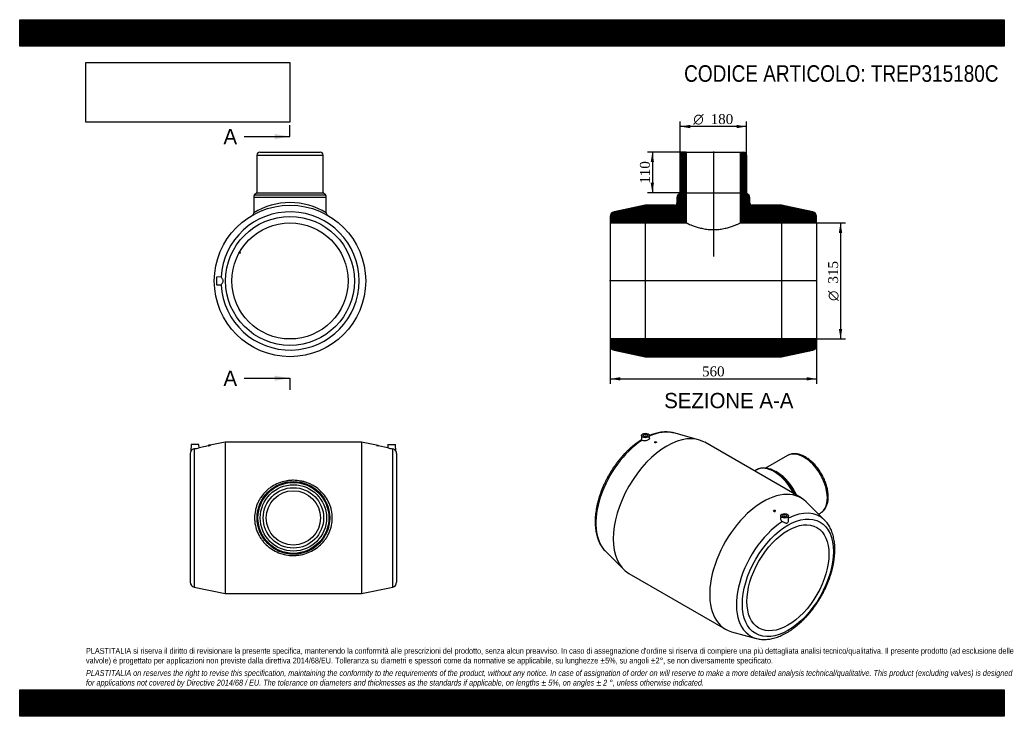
# Model space of a CAD drawing. Header units: millimetres. Extents: x 0 to 2673, y 0 to 1890.
import ezdxf
from ezdxf.enums import TextEntityAlignment as Align
from ezdxf.lldxf.tags import DXFTag

# ---------------------------------------------------------------- set-up
doc = ezdxf.new("R2010")
doc.units = ezdxf.units.MM
doc.header["$LTSCALE"] = 9
for name, color, linetype in [('Default', 7, 'Continuous'), ('DV4_Default', 7, 'Continuous'), ('TREP315180C', 7, 'Continuous')]:
    doc.layers.add(name, color=color, linetype=linetype)
doc.styles.add('SEACAD_Solid_Edge_ANSI', font='seans.ttf')
doc.styles.add('SEACAD_Solid_Edge_ANSI1_Symbols', font='semeca1.ttf')
doc.styles.add('SEACAD_Times_New_Roman', font='times.ttf')
tags = doc.linetypes.add('CENTER2', pattern=[28.575, 19.05, -3.175, 3.175, -3.175]).pattern_tags.tags
tags[10:11] = [DXFTag(74, 4), DXFTag(75, 0), DXFTag(340, '0'), DXFTag(46, 0.0), DXFTag(50, 0.0), DXFTag(44, 0.0), DXFTag(45, 0.0)]
tags[8:9] = [DXFTag(74, 4), DXFTag(75, 0), DXFTag(340, '0'), DXFTag(46, 0.0), DXFTag(50, 0.0), DXFTag(44, 0.0), DXFTag(45, 0.0)]
tags[6:7] = [DXFTag(74, 4), DXFTag(75, 0), DXFTag(340, '0'), DXFTag(46, 0.0), DXFTag(50, 0.0), DXFTag(44, 0.0), DXFTag(45, 0.0)]
tags[4:5] = [DXFTag(74, 4), DXFTag(75, 0), DXFTag(340, '0'), DXFTag(46, 0.0), DXFTag(50, 0.0), DXFTag(44, 0.0), DXFTag(45, 0.0)]
tags = doc.linetypes.add('HIDDEN2', pattern=[4.7625, 3.175, -1.5875]).pattern_tags.tags
tags[6:7] = [DXFTag(74, 4), DXFTag(75, 0), DXFTag(340, '0'), DXFTag(46, 0.0), DXFTag(50, 0.0), DXFTag(44, 0.0), DXFTag(45, 0.0)]
tags[4:5] = [DXFTag(74, 4), DXFTag(75, 0), DXFTag(340, '0'), DXFTag(46, 0.0), DXFTag(50, 0.0), DXFTag(44, 0.0), DXFTag(45, 0.0)]
doc.dimstyles.new('ANSImm', dxfattribs={"dimtxt": 27, "dimasz": 27, "dimexe": 13.5, "dimexo": 0, "dimgap": 6.75, "dimtad": 1, "dimdsep": 46, "dimtxsty": 'SEACAD_Times_New_Roman', "dimblk1": '_SE_FILLED', "dimblk2": '_SE_FILLED', "dimsah": 1, "dimcen": 13.5, "dimazin": 0, "dimtfac": 0.85, "dimtdec": 3, "dimtofl": 0, "dimtmove": 0, "dimatfit": 3, "dimfxl": 1, "dimarcsym": 0})
picture_1 = doc.add_image_def('image1.jpg', size_in_pixel=(4302, 1260))

# ---------------------------------------------------------------- blocks, each defined once
blk = doc.blocks.new('SE')
at = {"layer": 'TREP315180C', "color": 7, "linetype": 'Continuous'}
for p, q in [((465.6, 737.8), (464.9, 719.8)), ((486.6, 737.8), (465.6, 737.8)), ((473.4, 725.5), (473.4, 350.8)), ((486.9, 728.6), (486.6, 737.8)), ((512.6, 734.1), (486.8, 728.6)), ((517.6, 735.3), (512.6, 735.3)), ((512.6, 735.3), (512.6, 734.1)), ((558.1, 743.8), (517.5, 735.2)), ((517.6, 735.2), (517.6, 735.3)), ((558.1, 743.8), (558.1, 332.8)), ((928.1, 743.8), (558.1, 743.8)), ((928.1, 743.8), (928.1, 332.8)), ((968.6, 735.2), (928.1, 743.8)), ((968.6, 735.3), (973.6, 735.3)), ((968.6, 735.3), (968.6, 735.2)), ((999.4, 728.6), (973.5, 734.1)), ((973.6, 734.1), (973.6, 735.3)), ((999.6, 737.8), (999.2, 728.6)), ((999.6, 737.8), (1020.6, 737.8)), ((1012.8, 350.8), (1012.8, 725.5)), ((1021.2, 719.8), (1020.6, 737.8)), ((463.1, 713.1), (463.1, 363.5)), ((1023.1, 713.1), (1023.1, 363.5)), ((473.4, 350.8), (558.1, 332.8)), ((928.1, 332.8), (1012.8, 350.8)), ((558.1, 332.8), (928.1, 332.8))]:
    blk.add_line(p, q, dxfattribs=at)
for radius in [98.5, 96.2, 90, 82, 73.6]:
    blk.add_circle((743.1, 538.3), radius, dxfattribs=at)
for centre, radius, start, end in [((475.7, 712.9), 12.8, 100.6608, 147.463), ((433, 927.7), 206.2, 281.2756, 285.135), ((1014.7, 939.8), 209.8, 257.3046, 258.7006), ((1053.1, 927.7), 206.2, 254.865, 258.7244), ((1010.4, 712.9), 12.8, 32.537, 79.3392), ((476.1, 713.1), 13, 148.7319, 180), ((1010.1, 713.1), 13, 0, 31.2679), ((476.1, 363.5), 13, 180, 258.0026), ((1010.1, 363.5), 13, 281.9974, 0)]:
    blk.add_arc(centre, radius, start, end, dxfattribs=at)
for points, knots in [([(512.6, 734.1), (512.6, 734.1), (512.6, 734.1), (512.6, 734.1), (512.8, 734.2), (513.8, 734.3), (514.4, 734.5), (515.7, 734.8), (516.4, 734.9), (517.3, 735.1), (517.6, 735.2), (517.6, 735.2)], [0.124246, 0.124246, 0.124246, 0.124246, 0.125, 0.125, 0.25, 0.25, 0.375, 0.375, 0.5, 0.5, 0.6244446, 0.6244446, 0.6244446, 0.6244446]), ([(637.6, 538.3), (637.6, 545.2), (638.3, 552.1), (640.5, 562.3), (641.4, 565.6), (643.5, 572.1), (644.7, 575.3), (647.4, 581.5), (648.9, 584.5), (652.3, 590.4), (654.1, 593.2), (659.9, 601.5), (664.3, 606.5), (671.6, 613.4), (674.2, 615.6), (679.4, 619.7), (682.2, 621.6), (690.6, 627), (696.6, 630.1), (709.2, 635.1), (715.8, 637), (725.8, 639), (729.2, 639.5), (736.1, 640.1), (739.5, 640.3), (749.9, 640.3), (756.8, 639.6), (766.9, 637.7), (770.2, 636.9), (776.8, 635), (780.1, 633.9), (786.3, 631.4), (789.4, 630), (795.4, 626.9), (798.4, 625.2), (806.9, 619.8), (812.1, 615.7), (821.8, 606.5), (826.3, 601.4), (834, 590.4), (837.3, 584.6), (841.4, 575.3), (842.7, 572.1), (844.8, 565.6), (845.7, 562.3), (847.8, 552.2), (848.6, 545.4), (848.6, 531.5), (847.8, 524.5), (845, 511.1), (842.9, 504.6), (838.8, 495.2), (837.2, 492.2), (833.9, 486.3), (832.1, 483.5), (828.2, 478), (826.2, 475.4), (821.8, 470.3), (819.5, 467.8), (812.2, 460.9), (806.9, 456.8), (795.7, 449.6), (789.6, 446.5), (777, 441.5), (770.5, 439.5), (760.4, 437.6), (757, 437.1), (750.1, 436.4), (746.6, 436.2), (736.3, 436.2), (729.5, 436.9), (715.8, 439.5), (709.3, 441.4), (696.7, 446.4), (690.6, 449.5), (679.3, 456.7), (674, 460.8), (666.7, 467.8), (664.4, 470.2), (660, 475.3), (658, 477.9), (654.1, 483.3), (652.3, 486.2), (648.9, 492), (647.4, 495.1), (643.3, 504.5), (641.2, 510.9), (639, 521), (638.5, 524.4), (637.8, 531.3), (637.6, 534.8), (637.6, 538.3)], [0, 0, 0, 0, 0.03125, 0.03125, 0.046875, 0.046875, 0.0625, 0.0625, 0.078125, 0.078125, 0.09375, 0.09375, 0.125, 0.125, 0.140625, 0.140625, 0.15625, 0.15625, 0.1875, 0.1875, 0.21875, 0.21875, 0.234375, 0.234375, 0.25, 0.25, 0.28125, 0.28125, 0.296875, 0.296875, 0.3125, 0.3125, 0.328125, 0.328125, 0.34375, 0.34375, 0.375, 0.375, 0.40625, 0.40625, 0.4375, 0.4375, 0.453125, 0.453125, 0.46875, 0.46875, 0.5, 0.5, 0.53125, 0.53125, 0.5625, 0.5625, 0.578125, 0.578125, 0.59375, 0.59375, 0.609375, 0.609375, 0.625, 0.625, 0.65625, 0.65625, 0.6875, 0.6875, 0.71875, 0.71875, 0.734375, 0.734375, 0.75, 0.75, 0.78125, 0.78125, 0.8125, 0.8125, 0.84375, 0.84375, 0.875, 0.875, 0.890625, 0.890625, 0.90625, 0.90625, 0.921875, 0.921875, 0.9375, 0.9375, 0.96875, 0.96875, 0.984375, 0.984375, 1, 1, 1, 1])]:
    blk.add_open_spline(points, degree=3, knots=knots, dxfattribs=at)
blk = doc.blocks.new('SE1')
at = {"layer": 'TREP315180C', "color": 7, "linetype": 'Continuous'}
for p, q in [((1688.3, 762), (1687.8, 750.1)), ((1696.8, 759.3), (1696.8, 758.8)), ((1700.8, 758.8), (1700.8, 759.3)), ((1709.7, 753.9), (1709.3, 762)), ((1843, 750.4), (1775.5, 768.8)), ((1723.9, 743.9), (1723.9, 743.1)), ((1728.9, 743.7), (1728.9, 743.9)), ((2121.2, 592.4), (1859.6, 743.5)), ((2084.1, 707.3), (2025, 673.3)), ((1999.4, 668.2), (1994.6, 665.5)), ((2057, 661.2), (2052.6, 663.8)), ((2185.1, 532.3), (2135.5, 581.5)), ((2046.3, 557.8), (2046.3, 557.5)), ((2051.3, 556.9), (2051.3, 557.8)), ((2065.9, 544), (2065.6, 535.9)), ((2074.4, 541.3), (2074.4, 540.8)), ((2078.4, 540.8), (2078.4, 541.3)), ((2087.4, 532.3), (2086.9, 544)), ((2168.8, 548.4), (2174.1, 551.5)), ((1590.1, 447.7), (1639.8, 398.5)), ((1654.1, 387.5), (1915.7, 236.5)), ((1932.3, 229.6), (1999.7, 211.2))]:
    blk.add_line(p, q, dxfattribs=at)
for centre, major_axis, start_param, end_param in [((1756.8, 565.5), (-102.7, -178), 3.141593, 6.283185), ((1696.9, 600.1), (-93.7, -162.4), 3.983502, 6.132347), ((1698.8, 759.3), (-2, 0), 2.647628, 6.283185), ((1698.8, 759.3), (-2, 0), 0, 0.493965), ((1696.9, 600.1), (-93.7, -162.4), 3.296942, 3.832522), ((1696.9, 600.1), (-93.7, -162.4), 3.292431, 3.296942), ((2129.1, 629.4), (-45, 77.9), 3.141593, 6.283185), ((2048.6, 582.9), (-49.3, 85.3), 4.620097, 6.283185), ((2052.6, 585.3), (-48.1, 83.3), 5.312352, 5.609397), ((2057, 587.8), (-45, 77.9), 4.531077, 5.497787), ((2052.6, 585.3), (-48.1, 83.3), 4.56509, 5.312352), ((2018.4, 414.5), (-102.7, -178), 2.990755, 6.283185), ((2076.4, 541.3), (2, 0), 0, 3.635557), ((2076.4, 541.3), (2, 0), 5.789221, 6.283185), ((2078.3, 379.9), (-93.7, -162.4), 2.992469, 3.860155), ((2078.3, 379.9), (-93.7, -162.4), 3.983502, 6.434023), ((2078.3, 379.9), (-93.7, -162.4), -3.292431, -3.290716), ((2018.4, 414.5), (-102.7, -178), 0, 0.150838), ((2078.3, 379.9), (-93.7, -162.4), 0.150838, 0.153933)]:
    blk.add_ellipse(centre, major_axis=major_axis, ratio=0.57735, start_param=start_param, end_param=end_param, dxfattribs=at)
for centre, major_axis in [((1698.8, 761.9), (-10.5, 0)), ((1698.8, 761.9), (-5.75, 0)), ((1726.4, 743.9), (-2.5, 0)), ((2085.6, 375.7), (-87.4, -151.4)), ((2085.6, 375.7), (-78.7, -136.4)), ((2048.8, 557.8), (2.5, 0)), ((2076.4, 543.9), (10.5, 0)), ((2076.4, 543.9), (5.75, 0))]:
    blk.add_ellipse(centre, major_axis=major_axis, ratio=0.57735, dxfattribs=at)
for points, knots in [([(1687.8, 750.3), (1685.6, 748.8), (1681.5, 746.2), (1674.6, 741.4), (1667.8, 736.2), (1661, 730.6), (1654.3, 724.7), (1647.8, 718.4), (1641.4, 711.8), (1635.1, 704.9), (1629.1, 697.8), (1623.2, 690.4), (1617.5, 682.7), (1612, 674.9), (1606.7, 666.8), (1601.7, 658.6), (1596.9, 650.2), (1592.4, 641.7), (1588.2, 633.1), (1584.2, 624.4), (1580.5, 615.6), (1577.2, 606.8), (1574.2, 597.9), (1571.5, 589.1), (1569.1, 580.3), (1567, 571.5), (1565.4, 562.8), (1564, 554.1), (1563, 545.6), (1562.4, 537.2), (1562.2, 528.9), (1562.3, 520.9), (1562.8, 513), (1563.7, 505.3), (1564.9, 497.8), (1566.6, 490.7), (1568.6, 483.8), (1571, 477.2), (1573.7, 471), (1576.8, 465.1), (1580.2, 459.5), (1584, 454.5), (1587.4, 450.4), (1589.5, 448.4), (1590.2, 447.7)], [0.0011596, 0.0011596, 0.0011596, 0.0011596, 0.0228881, 0.0471735, 0.0714441, 0.0956965, 0.1199291, 0.1441416, 0.1683347, 0.1925097, 0.2166685, 0.2408132, 0.2649463, 0.2890701, 0.3131874, 0.3373007, 0.3614129, 0.3855264, 0.4096432, 0.4337662, 0.457898, 0.4820414, 0.506199, 0.5303735, 0.5545673, 0.5787827, 0.6030216, 0.6272853, 0.6515745, 0.6758886, 0.7002258, 0.7245819, 0.7489504, 0.7733183, 0.797669, 0.8219824, 0.8462339, 0.8703949, 0.8944348, 0.9183239, 0.942037, 0.9655575, 0.9888807, 1, 1, 1, 1]), ([(1709.7, 753.9), (1709.7, 753.7), (1709.7, 753.5), (1709.5, 753), (1709.4, 752.6), (1708.6, 751.5), (1707.7, 750.7), (1705.3, 749.3), (1703.8, 748.7), (1700.7, 747.8), (1699, 747.5), (1694.1, 747), (1691.1, 747.5), (1689.4, 748.6)], [0.280382, 0.280382, 0.280382, 0.280382, 0.3125, 0.3125, 0.375, 0.375, 0.5, 0.5, 0.625, 0.625, 0.75, 0.75, 1, 1, 1, 1]), ([(1774.9, 768.9), (1773.8, 769.2), (1771.1, 769.9), (1765.9, 770.8), (1759.7, 771.4), (1753.3, 771.6), (1746.8, 771.3), (1740.1, 770.6), (1733.3, 769.3), (1726.4, 767.7), (1719.5, 765.5), (1713.7, 763.4), (1710.4, 762), (1709.3, 761.5)], [0, 0, 0, 0, 0.0422324, 0.1247108, 0.2077362, 0.2913918, 0.3757137, 0.460692, 0.5462771, 0.6323903, 0.7189359, 0.8058137, 0.8443994, 0.8443994, 0.8443994, 0.8443994]), ([(1728.9, 743.7), (1728.9, 743.4), (1728.6, 743.1), (1727.7, 742.5), (1727, 742.3), (1725.7, 742.2), (1725.1, 742.2), (1724.2, 742.5), (1723.9, 742.8), (1723.9, 743.1)], [0.5, 0.5, 0.5, 0.5, 0.625, 0.625, 0.75, 0.75, 0.875, 0.875, 1, 1, 1, 1]), ([(2195.1, 595.9), (2195.1, 597), (2195, 599.8), (2194.7, 604.8), (2194, 610.7), (2192.8, 616.8), (2191.4, 622.9), (2189.6, 629), (2187.4, 635.2), (2185, 641.3), (2182.3, 647.3), (2179.2, 653.2), (2175.9, 659), (2172.4, 664.7), (2168.6, 670.2), (2164.6, 675.4), (2160.4, 680.4), (2156.1, 685.1), (2151.5, 689.5), (2146.9, 693.6), (2142.1, 697.4), (2137.3, 700.8), (2132.4, 703.8), (2127.4, 706.3), (2122.4, 708.5), (2117.5, 710.2), (2112.6, 711.4), (2107.7, 712.1), (2103, 712.3), (2098.4, 712.1), (2094.1, 711.3), (2089.9, 710.1), (2086.5, 708.7), (2084.8, 707.7), (2084.2, 707.3)], [0, 0, 0, 0, 0.017343, 0.049907, 0.082438, 0.11493, 0.147377, 0.179778, 0.212138, 0.244463, 0.276762, 0.309043, 0.341317, 0.373593, 0.405878, 0.438183, 0.470516, 0.502889, 0.535311, 0.567789, 0.600331, 0.632939, 0.665611, 0.698332, 0.731073, 0.763772, 0.796352, 0.828716, 0.860759, 0.89239, 0.92356, 0.95428, 0.984623, 1, 1, 1, 1]), ([(2044.8, 667.7), (2043.6, 668.3), (2041, 669.4), (2036.4, 671), (2031.3, 672.4), (2026.3, 673.2), (2021.3, 673.6), (2016.5, 673.5), (2011.9, 672.9), (2007.5, 671.8), (2003.4, 670.3), (2000.4, 668.9), (1999.1, 668.1), (1998.9, 668)], [0, 0, 0, 0, 0.064684, 0.170421, 0.275858, 0.380739, 0.484774, 0.587693, 0.689313, 0.789594, 0.888673, 0.986846, 1, 1, 1, 1]), ([(2173.9, 551.4), (2174.7, 551.9), (2176.5, 552.9), (2179.4, 555.1), (2182.5, 558), (2185.2, 561.3), (2187.7, 565), (2189.8, 569), (2191.6, 573.4), (2193, 578.1), (2194.1, 583.1), (2194.8, 588.3), (2195.1, 592.8), (2195.1, 595.2), (2195.1, 595.9)], [0, 0, 0, 0, 0.05062, 0.138655, 0.226769, 0.315425, 0.405003, 0.495742, 0.587722, 0.680866, 0.774974, 0.869787, 0.965045, 1, 1, 1, 1]), ([(2046.3, 557.5), (2046.3, 557.5), (2046.3, 557.5), (2046.3, 557.1), (2046.6, 556.6), (2047.5, 555.8), (2048.2, 555.6), (2048.8, 555.5)], [0.748489, 0.748489, 0.748489, 0.748489, 0.75, 0.75, 0.875, 0.875, 1, 1, 1, 1]), ([(2048.8, 555.5), (2049.5, 555.4), (2050.2, 555.5), (2051.1, 556.1), (2051.3, 556.5), (2051.3, 556.9)], [0, 0, 0, 0, 0.125, 0.125, 0.2485531, 0.2485531, 0.2485531, 0.2485531]), ([(2065.6, 535.9), (2065.6, 535.5), (2065.6, 535.1), (2066.1, 532.3), (2068, 529.9), (2070.8, 528.4)], [0.7069128, 0.7069128, 0.7069128, 0.7069128, 0.75, 0.75, 1, 1, 1, 1]), ([(2000.1, 211.2), (2000.6, 211), (2002.9, 210.3), (2007.5, 209.5), (2013.6, 208.7), (2020, 208.4), (2026.5, 208.5), (2033.1, 209.1), (2039.8, 210.2), (2046.7, 211.8), (2053.6, 213.8), (2060.6, 216.2), (2067.7, 219.2), (2074.7, 222.5), (2081.8, 226.3), (2088.8, 230.5), (2095.8, 235.1), (2102.7, 240.1), (2109.5, 245.4), (2116.3, 251.2), (2122.9, 257.2), (2129.4, 263.6), (2135.8, 270.2), (2142, 277.2), (2148, 284.4), (2153.9, 291.9), (2159.5, 299.6), (2164.9, 307.5), (2170.1, 315.6), (2175.1, 323.9), (2179.8, 332.3), (2184.2, 340.9), (2188.3, 349.5), (2192.2, 358.3), (2195.8, 367.1), (2199, 375.9), (2201.9, 384.7), (2204.5, 393.6), (2206.8, 402.4), (2208.8, 411.2), (2210.3, 419.9), (2211.6, 428.5), (2212.4, 437), (2212.9, 445.3), (2213.1, 453.5), (2212.8, 461.6), (2212.2, 469.4), (2211.2, 477), (2209.8, 484.4), (2208.1, 491.4), (2206, 498.2), (2203.5, 504.7), (2200.6, 510.9), (2197.4, 516.6), (2193.9, 522.1), (2190, 527), (2186.9, 530.5), (2185.2, 532.1), (2184.9, 532.4)], [0, 0, 0, 0, 0.004136, 0.021628, 0.039229, 0.05696, 0.074831, 0.092843, 0.110988, 0.129251, 0.147612, 0.16605, 0.184544, 0.203076, 0.22163, 0.240193, 0.258754, 0.277306, 0.295846, 0.314371, 0.332881, 0.351376, 0.369856, 0.388323, 0.406778, 0.425222, 0.443659, 0.462089, 0.480514, 0.498937, 0.51736, 0.535784, 0.554212, 0.572645, 0.591085, 0.609535, 0.627996, 0.646471, 0.664961, 0.683468, 0.701993, 0.720537, 0.739101, 0.757684, 0.776283, 0.794896, 0.813516, 0.832132, 0.85073, 0.869294, 0.887804, 0.906239, 0.924573, 0.942786, 0.96086, 0.978784, 0.996559, 1, 1, 1, 1]), ([(2070.8, 528.4), (2073.1, 527.2), (2075.5, 526), (2079, 524.7), (2080.1, 524.3), (2082.3, 524), (2083.4, 524.1), (2085.2, 525.2), (2085.9, 526.2), (2086.9, 528.3), (2087.2, 529.5), (2087.4, 531.2), (2087.4, 531.8), (2087.4, 532.3)], [0, 0, 0, 0, 0.25, 0.25, 0.375, 0.375, 0.5, 0.5, 0.625, 0.625, 0.75, 0.75, 0.8107144, 0.8107144, 0.8107144, 0.8107144])]:
    blk.add_open_spline(points, degree=3, knots=knots, dxfattribs=at)
blk.add_open_spline([(1689.4, 748.6), (1688.3, 749.4), (1687.8, 749.8), (1687.8, 750.1)], degree=3, dxfattribs=at)
blk = doc.blocks.new('SE2')
at = {"layer": 'TREP315180C', "color": 7, "linetype": 'Continuous'}
for p, q in [((651.8, 1530.7), (815.8, 1530.7)), ((643.8, 1522.7), (823.8, 1522.7)), ((643.8, 1522.7), (643.8, 1420.7)), ((823.8, 1420.7), (823.8, 1522.7)), ((643.8, 1420.7), (637.6, 1414.5)), ((643.8, 1420.7), (823.8, 1420.7)), ((829.9, 1414.5), (823.8, 1420.7)), ((635.3, 1408.9), (832.3, 1408.9)), ((635.3, 1408.9), (635.3, 1365.7)), ((637.6, 1414.5), (829.9, 1414.5)), ((832.3, 1365.7), (832.3, 1408.9)), ((596.1, 1257.7), (598.3, 1256.5)), ((599.5, 1258.7), (597.4, 1259.9)), ((598.3, 1256.5), (599.5, 1258.7)), ((546, 1192.1), (534.3, 1191.7)), ((534.3, 1191.7), (534.3, 1170.7)), ((534.3, 1170.7), (546, 1170.3))]:
    blk.add_line(p, q, dxfattribs=at)
for radius in [205.5, 174.8, 157.5]:
    blk.add_circle((733.8, 1181.2), radius, dxfattribs=at)
for centre, radius, start, end in [((651.8, 1522.7), 8, 90, 180), ((815.8, 1522.7), 8, 0, 90), ((643.3, 1408.9), 8, 135, 180), ((733.8, 1206.7), 187, 58.2167, 121.7833), ((824.3, 1408.9), 8, 0, 45), ((733.8, 1181.2), 187.5, 183.2378, 176.7622), ((628.4, 1365.6), 6.89, 303.4548, 1.1505), ((839.2, 1365.6), 6.9, 179.0609, 237.0779)]:
    blk.add_arc(centre, radius, start, end, dxfattribs=at)
for points, knots in [([(546.6, 1191.8), (546.4, 1192), (546.2, 1192.1), (546.1, 1192.1), (546, 1192.1), (546, 1192.1)], [0, 0, 0, 0, 0.0625, 0.0625, 0.06949743, 0.06949743, 0.06949743, 0.06949743]), ([(546.6, 1170.6), (547.1, 1171.2), (548.2, 1172.6), (550.1, 1175.3), (550.8, 1176.3), (551.8, 1178.6), (552.3, 1179.8), (552.3, 1182.5), (551.8, 1183.8), (550.8, 1186), (550.1, 1187), (548.9, 1188.8), (548.3, 1189.6), (547.2, 1190.9), (546.8, 1191.4), (546.6, 1191.8)], [0, 0, 0, 0, 0.25, 0.25, 0.375, 0.375, 0.5, 0.5, 0.625, 0.625, 0.75, 0.75, 0.875, 0.875, 1, 1, 1, 1])]:
    blk.add_open_spline(points, degree=3, knots=knots, dxfattribs=at)
blk.add_open_spline([(546, 1170.3), (546.2, 1170.3), (546.4, 1170.4), (546.6, 1170.6)], degree=3, dxfattribs=at)
blk = doc.blocks.new('SE4')
at = {"color": 7, "linetype": 'Continuous', "style": 'SEACAD_Solid_Edge_ANSI'}
blk.add_text('A', height=41.4, dxfattribs=at).set_placement((553.2, 1593.7), align=Align.TOP_LEFT)
blk = doc.blocks.new('SE5')
at = {"color": 7, "linetype": 'Continuous', "style": 'SEACAD_Solid_Edge_ANSI'}
blk.add_text('A', height=41.4, dxfattribs=at).set_placement((553.2, 937.9), align=Align.TOP_LEFT)
blk = doc.blocks.new('SEANNOT_GROUP')
at = {"linetype": 'Continuous'}
blk.add_hatch(color=7, dxfattribs=at).paths.add_polyline_path([(692.4, 1566.1), (733.8, 1573), (692.4, 1579.9)])
at = {"color": 7, "linetype": 'Continuous'}
blk.add_lwpolyline([(609.6, 1573), (733.8, 1573)], dxfattribs=at)
blk = doc.blocks.new('SEANNOT_GROUP1')
at = {"linetype": 'Continuous'}
blk.add_hatch(color=7, dxfattribs=at).paths.add_polyline_path([(692.4, 910.3), (733.8, 917.2), (692.4, 924.1)])
at = {"color": 7, "linetype": 'Continuous'}
blk.add_lwpolyline([(609.6, 917.2), (733.8, 917.2)], dxfattribs=at)
blk = doc.blocks.new('SE3')
at = {"layer": 'Default', "color": 7, "linetype": 'CENTER2'}
for p, q in [((733.8, 1573), (733.8, 1604.1)), ((733.8, 917.2), (733.8, 886.2))]:
    blk.add_line(p, q, dxfattribs=at)
at = {"layer": 'Default', "color": 7, "linetype": 'CENTER2', "const_width": 0.0001}
blk.add_lwpolyline([(733.8, 1573), (733.8, 917.2)], dxfattribs=at)
at = {"layer": 'Default'}
for name in ['SE4', 'SEANNOT_GROUP', 'SE5', 'SEANNOT_GROUP1']:
    blk.add_blockref(name, (0, 0), dxfattribs=at)
blk = doc.blocks.new('SE6')
at = {"layer": 'TREP315180C', "linetype": 'Continuous'}
h = blk.add_hatch(dxfattribs=at)
h.set_pattern_fill('LINE', scale=0.629921, angle=45, style=0)
edge = h.paths.add_edge_path()
edge.add_line((1603.2, 1338.7), (1809.6, 1338.7))
edge.add_line((1809.6, 1338.7), (1809.6, 1530.7))
edge.add_line((1809.6, 1530.7), (1801.2, 1530.7))
edge.add_arc((1801.2, 1522.7), 8, 90, 180)
edge.add_line((1793.2, 1522.7), (1793.2, 1420.7))
edge.add_line((1793.2, 1420.7), (1787, 1414.5))
edge.add_arc((1792.7, 1408.9), 8, 135, 180)
edge.add_line((1784.7, 1408.9), (1784.7, 1393.7))
edge.add_arc((1777.7, 1393.7), 7, 270, 360, ccw=False)
edge.add_line((1777.7, 1386.7), (1698.2, 1386.7))
edge.add_line((1698.2, 1386.7), (1613.5, 1368.7))
edge.add_arc((1616.2, 1356), 13, 101.9974, 180)
edge.add_line((1603.2, 1356), (1603.2, 1338.7))
h = blk.add_hatch(dxfattribs=at)
h.set_pattern_fill('LINE', scale=0.629921, angle=45, style=0)
edge = h.paths.add_edge_path()
edge.add_line((1956.8, 1338.7), (2163.2, 1338.7))
edge.add_line((2163.2, 1338.7), (2163.2, 1356))
edge.add_arc((2150.2, 1356), 13, 0, 78.0026)
edge.add_line((2152.9, 1368.7), (2068.2, 1386.7))
edge.add_line((2068.2, 1386.7), (1988.7, 1386.7))
edge.add_arc((1988.7, 1393.7), 7, 180, 270, ccw=False)
edge.add_line((1981.7, 1393.7), (1981.7, 1408.9))
edge.add_arc((1973.7, 1408.9), 8, 0, 45)
edge.add_line((1979.3, 1414.5), (1973.2, 1420.7))
edge.add_line((1973.2, 1420.7), (1973.2, 1522.7))
edge.add_arc((1965.2, 1522.7), 8, 0, 90)
edge.add_line((1965.2, 1530.7), (1956.8, 1530.7))
edge.add_line((1956.8, 1530.7), (1956.8, 1338.7))
h = blk.add_hatch(dxfattribs=at)
h.set_pattern_fill('LINE', scale=0.629921, angle=45, style=0)
edge = h.paths.add_edge_path()
edge.add_line((1603.2, 1023.7), (1603.2, 1006.4))
edge.add_arc((1616.2, 1006.4), 13, 180, 258.0026)
edge.add_line((1613.5, 993.7), (1698.2, 975.7))
edge.add_line((1698.2, 975.7), (2068.2, 975.7))
edge.add_line((2068.2, 975.7), (2152.9, 993.7))
edge.add_arc((2150.2, 1006.4), 13, 281.9974, 360)
edge.add_line((2163.2, 1006.4), (2163.2, 1023.7))
edge.add_line((2163.2, 1023.7), (1603.2, 1023.7))
at = {"layer": 'DV4_Default', "color": 7, "linetype": 'CENTER2'}
for p, q in [((1883.2, 1532.4), (1883.2, 1247.9)), ((2164.9, 1181.2), (1601.4, 1181.2))]:
    blk.add_line(p, q, dxfattribs=at)
at = {"layer": 'TREP315180C', "color": 7, "linetype": 'Continuous'}
for p, q in [((1801.2, 1530.7), (1809.6, 1530.7)), ((1809.6, 1530.7), (1956.8, 1530.7)), ((1809.6, 1530.7), (1809.6, 1338.7)), ((1956.8, 1338.7), (1956.8, 1530.7)), ((1956.8, 1530.7), (1965.2, 1530.7)), ((1793.2, 1420.7), (1793.2, 1522.7)), ((1973.2, 1522.7), (1973.2, 1420.7)), ((1787, 1414.5), (1793.2, 1420.7)), ((1973.2, 1420.7), (1979.3, 1414.5)), ((1784.7, 1393.7), (1784.7, 1408.9)), ((1981.7, 1408.9), (1981.7, 1393.7)), ((1698.2, 1386.7), (1613.5, 1368.7)), ((1777.7, 1386.7), (1698.2, 1386.7)), ((2068.2, 1386.7), (1988.7, 1386.7)), ((2152.9, 1368.7), (2068.2, 1386.7)), ((1603.2, 1356), (1603.2, 1338.7)), ((1603.2, 1338.7), (1603.2, 1023.7)), ((1603.2, 1338.7), (1809.6, 1338.7)), ((1956.8, 1338.7), (2163.2, 1338.7)), ((2163.2, 1338.7), (2163.2, 1356)), ((2163.2, 1338.7), (2163.2, 1023.7)), ((1603.2, 1023.7), (1603.2, 1006.4)), ((2163.2, 1023.7), (1603.2, 1023.7)), ((2163.2, 1006.4), (2163.2, 1023.7)), ((1613.5, 993.7), (1698.2, 975.7)), ((2068.2, 975.7), (2152.9, 993.7)), ((1698.2, 975.7), (2068.2, 975.7))]:
    blk.add_line(p, q, dxfattribs=at)
at = {"layer": 'TREP315180C', "color": 7, "linetype": 'HIDDEN2'}
for p, q in [((1793.2, 1420.7), (1973.2, 1420.7)), ((1698.2, 1386.7), (1698.2, 975.7)), ((2068.2, 1386.7), (2068.2, 975.7))]:
    blk.add_line(p, q, dxfattribs=at)
at = {"layer": 'TREP315180C', "color": 7, "linetype": 'Continuous'}
for centre, radius, start, end in [((1801.2, 1522.7), 8, 90, 180), ((1965.2, 1522.7), 8, 0, 90), ((1777.7, 1393.7), 7, 270, 0), ((1792.7, 1408.9), 8, 135, 180), ((1973.7, 1408.9), 8, 0, 45), ((1988.7, 1393.7), 7, 180, 270), ((1616.2, 1356), 13, 101.9974, 180), ((2150.2, 1356), 13, 0, 78.0026), ((1616.2, 1006.4), 13, 180, 258.0026), ((2150.2, 1006.4), 13, 281.9974, 0)]:
    blk.add_arc(centre, radius, start, end, dxfattribs=at)
at = {"layer": 'TREP315180C', "color": 7, "linetype": 'HIDDEN2'}
blk.add_arc((1988.6, 1393.6), 6.95, 178.9504, 270.022, dxfattribs=at)
at = {"layer": 'TREP315180C', "color": 7, "linetype": 'Continuous'}
blk.add_open_spline([(1809.6, 1338.7), (1809.6, 1338.7), (1810, 1338.4), (1811.5, 1337.8), (1812.1, 1337.5), (1813.5, 1336.9), (1814.3, 1336.5), (1817.1, 1335.3), (1819.4, 1334.3), (1823.4, 1332.7), (1824.9, 1332.1), (1827.9, 1331), (1829.5, 1330.4), (1832.8, 1329.2), (1834.6, 1328.6), (1838.3, 1327.5), (1840.2, 1326.9), (1846.1, 1325.2), (1850.3, 1324.2), (1856.9, 1322.8), (1859.2, 1322.4), (1863.9, 1321.7), (1866.2, 1321.4), (1873.4, 1320.7), (1878.2, 1320.4), (1885.5, 1320.4), (1888, 1320.5), (1892.9, 1320.7), (1895.3, 1320.9), (1900.1, 1321.4), (1902.4, 1321.7), (1907, 1322.4), (1909.3, 1322.8), (1916, 1324.2), (1920.2, 1325.2), (1928.1, 1327.4), (1931.9, 1328.7), (1938.6, 1331), (1941.6, 1332.1), (1945.6, 1333.8), (1946.8, 1334.3), (1949.1, 1335.2), (1950.1, 1335.7), (1952.9, 1336.9), (1954.3, 1337.6), (1956.3, 1338.4), (1956.8, 1338.7), (1956.8, 1338.7)], degree=3, knots=[0, 0, 0, 0, 0.0625, 0.0625, 0.09375, 0.09375, 0.125, 0.125, 0.1875, 0.1875, 0.21875, 0.21875, 0.25, 0.25, 0.28125, 0.28125, 0.3125, 0.3125, 0.375, 0.375, 0.40625, 0.40625, 0.4375, 0.4375, 0.5, 0.5, 0.53125, 0.53125, 0.5625, 0.5625, 0.59375, 0.59375, 0.625, 0.625, 0.6875, 0.6875, 0.75, 0.75, 0.8125, 0.8125, 0.84375, 0.84375, 0.875, 0.875, 0.9375, 0.9375, 1, 1, 1, 1], dxfattribs=at)
blk = doc.blocks.new('DMBLK1')
at = {"layer": 'Default', "linetype": 'Continuous'}
for points in [[(1630.2, 911.1), (1630.2, 920.1), (1603.2, 915.6)], [(2136.2, 911.1), (2163.2, 915.6), (2136.2, 920.1)]]:
    blk.add_hatch(color=7, dxfattribs=at).paths.add_polyline_path(points)
at = {"layer": 'Default', "color": 7, "linetype": 'Continuous'}
for p, q in [((1603.2, 1023.7), (1603.2, 902.1)), ((2163.2, 1023.7), (2163.2, 902.1)), ((1603.2, 915.6), (2163.2, 915.6))]:
    blk.add_line(p, q, dxfattribs=at)
at = {"layer": 'Default', "color": 7, "linetype": 'Continuous', "style": 'SEACAD_Times_New_Roman'}
blk.add_text('560', height=27, dxfattribs=at).set_placement((1852.4, 949.3), align=Align.TOP_LEFT)
blk = doc.blocks.new('_SE_FILLED')
at = {"color": 0}
blk.add_line((0, 0), (-1, 0), dxfattribs=at)
blk.add_solid([(0, 0), (-1, -0.1665), (-1, 0.1665), (0, 0)], dxfattribs=at)
blk = doc.blocks.new('GDimGGroup')
at = {"layer": 'Default', "linetype": 'Continuous'}
for points in [[(2232.9, 1311.7), (2228.4, 1338.7), (2223.9, 1311.7)], [(2232.9, 1050.7), (2223.9, 1050.7), (2228.4, 1023.7)]]:
    blk.add_hatch(color=7, dxfattribs=at).paths.add_polyline_path(points)
at = {"layer": 'Default', "color": 7, "linetype": 'Continuous'}
for p, q in [((2163.2, 1338.7), (2241.9, 1338.7)), ((2228.4, 1338.7), (2228.4, 1023.7)), ((2163.2, 1023.7), (2241.9, 1023.7))]:
    blk.add_line(p, q, dxfattribs=at)
for s, style, p in [('315', 'SEACAD_Times_New_Roman', (2194.7, 1174)), ('O', 'SEACAD_Solid_Edge_ANSI1_Symbols', (2194.7, 1127))]:
    blk.add_text(s, height=27, rotation=90, dxfattribs=dict(at, style=style)).set_placement(p, align=Align.TOP_LEFT)
blk = doc.blocks.new('DMBLK2')
at = {"layer": 'Default', "linetype": 'Continuous'}
for points in [[(1713, 1503.7), (1722, 1503.7), (1717.5, 1530.7)], [(1713, 1447.7), (1717.5, 1420.7), (1722, 1447.7)]]:
    blk.add_hatch(color=7, dxfattribs=at).paths.add_polyline_path(points)
at = {"layer": 'Default', "color": 7, "linetype": 'Continuous'}
for p, q in [((1809.6, 1530.7), (1704, 1530.7)), ((1717.5, 1530.7), (1717.5, 1420.7)), ((1793.2, 1420.7), (1704, 1420.7))]:
    blk.add_line(p, q, dxfattribs=at)
at = {"layer": 'Default', "color": 7, "linetype": 'Continuous', "style": 'SEACAD_Times_New_Roman'}
blk.add_text('110', height=27, rotation=90, dxfattribs=at).set_placement((1683.8, 1445), align=Align.TOP_LEFT)
blk = doc.blocks.new('GDimGGroup1')
at = {"layer": 'Default', "linetype": 'Continuous'}
for points in [[(1820.2, 1604.7), (1793.2, 1600.2), (1820.2, 1595.7)], [(1946.2, 1604.7), (1946.2, 1595.7), (1973.2, 1600.2)]]:
    blk.add_hatch(color=7, dxfattribs=at).paths.add_polyline_path(points)
at = {"layer": 'Default', "color": 7, "linetype": 'Continuous'}
for p, q in [((1793.2, 1522.7), (1793.2, 1613.7)), ((1973.2, 1522.7), (1973.2, 1613.7)), ((1973.2, 1600.2), (1793.2, 1600.2))]:
    blk.add_line(p, q, dxfattribs=at)
for s, style, p in [('O', 'SEACAD_Solid_Edge_ANSI1_Symbols', (1828.9, 1633.9)), ('180', 'SEACAD_Times_New_Roman', (1875.9, 1633.9))]:
    blk.add_text(s, height=27, dxfattribs=dict(at, style=style)).set_placement(p, align=Align.TOP_LEFT)

msp = doc.modelspace()

# ---------------------------------------------------------------- hatches: boundary and pattern name
at = {"layer": 'Default', "linetype": 'Continuous'}
h = msp.add_hatch(dxfattribs=at)
h.set_pattern_fill('LINE', scale=0.629921, angle=45, style=0)
h.paths.add_polyline_path([(2673, 1818), (2673, 1890), (0, 1890), (0, 1818)])
for points in [[(2673, 1818), (2673, 1890), (0, 1890), (0, 1818)], [(2673, 0), (2673, 72), (0, 72), (0, 0)]]:
    msp.add_hatch(color=7, dxfattribs=at).paths.add_polyline_path(points)
h = msp.add_hatch(dxfattribs=at)
h.set_pattern_fill('LINE', scale=0.629921, angle=45, style=0)
h.paths.add_polyline_path([(2673, 0), (2673, 72), (0, 72), (0, 0)])

# ---------------------------------------------------------------- linework, layer by layer
at = {"layer": 'Default', "color": 7, "linetype": 'Continuous'}
for p, q in [((0, 1890), (2673, 1890)), ((0, 1818), (0, 1890)), ((2673, 1890), (2673, 1818)), ((2673, 1818), (0, 1818)), ((0, 72), (2673, 72)), ((0, 0), (0, 72)), ((2673, 72), (2673, 0)), ((2673, 0), (0, 0))]:
    msp.add_line(p, q, dxfattribs=at)

# ---------------------------------------------------------------- block references
at = {"layer": 'Default'}
for name in ['GDimGGroup1', 'SE3', 'SE2', 'SE6', 'GDimGGroup', 'SE1', 'SE']:
    msp.add_blockref(name, (0, 0), dxfattribs=at)

# ---------------------------------------------------------------- texts
at = {"layer": 'Default', "color": 7, "linetype": 'Continuous', "style": 'SEACAD_Solid_Edge_ANSI'}
msp.add_text('SEZIONE A-A', height=41.4, dxfattribs=at).set_placement((1749.742, 877.388), align=Align.TOP_LEFT)
at = {"layer": 'Default', "attachment_point": 1}
for s, insert, char_height, width in [('{\\fArial Narrow|b0||i0||c0|p34;\\C7;\\H45.;\\W1.;CODICE ARTICOLO: TREP315180C}', (1803.809, 1766.452), 45, 867.9903), ("{\\fArial Narrow|b0||i0||c0|p34;\\C7;\\H15.75;\\W1.;PLASTITALIA si riserva il diritto di revisionare la presente specifica, mantenendo la conformità alle prescrizioni del prodotto, senza alcun preavviso. In caso di assegnazione d'ordine si riserva di compiere una più dettagliata analisi tecnico/qualitativa. Il presente prodotto (ad esclusione delle \\P}{\\fArial Narrow|b0||i0||c0|p34;\\C7;\\H15.75;\\W1.;valvole) è progettato per applicazioni non previste dalla direttiva 2014/68/EU. Tolleranza su diametri e spessori come da normative se applicabile, su lunghezze ±5%, su angoli ±2°, se non diversamente specificato.\\P}{\\fArial Narrow|b0||i0||c0|p34;\\C7;\\H4.5;\\W1.;   \\P}{\\fArial Narrow|b0||i1||c0|p34;\\C7;\\H15.75;\\W1.;PLASTITALIA on reserves the right to revise this specification, maintaining the conformity to the requirements of the product, without any notice. In case of assignation of order on will reserve to make a more detailed analysis technical/qualitative. This product (excluding valves) is designed \\P}{\\fArial Narrow|b0||i1||c0|p34;\\C7;\\H15.75;\\W1.;for applications not covered by Directive 2014/68 / EU. The tolerance on diameters and thicknesses as the standards if applicable, on lengths ± 5%, on angles ± 2 °, unless otherwise indicated.\\P}", (180, 185.421), 15.75, 2313)]:
    msp.add_mtext(s, dxfattribs=dict(at, insert=insert, char_height=char_height, width=width))

# ---------------------------------------------------------------- dimensions: what is measured, and where the dimension line sits
at = {"layer": 'Default', "color": 7, "linetype": 'Continuous'}
for base, p1, p2, angle, picture, middle, dimtype in [((1717.532, 1420.668), (1809.554, 1530.668), (1793.154, 1420.668), 90, 'DMBLK2', (1717.532, 1475.668), 160), ((1603.154, 915.599), (1603.154, 1023.668), (2163.154, 1023.668), 0, 'DMBLK1', (1883.154, 915.599), 161)]:
    dim = msp.add_linear_dim(base=base, p1=p1, p2=p2, angle=angle, text='\\A1;<>', dimstyle='ANSImm', dxfattribs=at)
    dim.commit()
    dim.dimension.update_dxf_attribs({"geometry": picture, "text_midpoint": middle, "dimtype": dimtype})

# ---------------------------------------------------------------- pictures from other files: only their frames are drawn
image = msp.add_image(picture_1, insert=(180, 1611.929), size_in_units=(553.114, 162))
image.dxf.flags = 7

doc.saveas('drawing.dxf')
